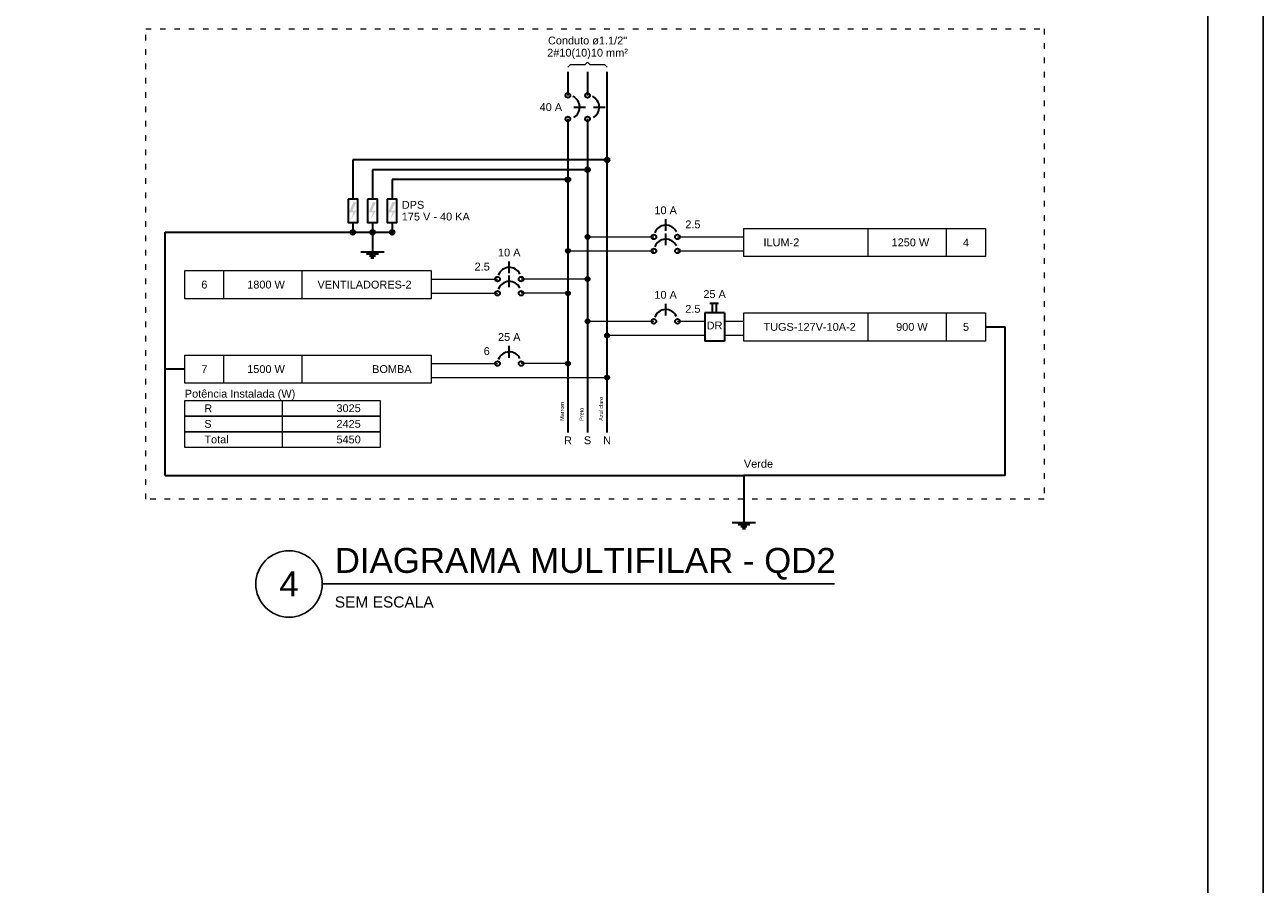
# Model space of a CAD drawing. Header units: millimetres. Extents: x -35 to 343, y 0 to 93.
# Tile 33 of 128: x 62 to 84, y 35 to 51. Entities that reach past the tile are written whole.
import ezdxf
from ezdxf.enums import TextEntityAlignment as Align

# ---------------------------------------------------------------- set-up
doc = ezdxf.new("R2010")
doc.units = ezdxf.units.MM
doc.linetypes.add('DOT2', pattern=[3.175, 0, -3.175])
for name, color, linetype, lineweight in [('DI-Barramento Fase 1', 5, 'Continuous', 30), ('DI-Barramento Fase 2', 5, 'Continuous', 30), ('DI-Barramento Neutro', 5, 'Continuous', 30), ('DI-Disjuntor', 2, 'Continuous', 30), ('DI-Fios', 2, 'Continuous', 30), ('DI-Linhas do diagrama', 2, 'Continuous', 20), ('DI-Pontilhado', 7, 'Continuous', 20), ('DI-Textos do diagrama', 2, 'Continuous', 20)]:
    doc.layers.add(name, color=color, linetype=linetype, lineweight=lineweight)
doc.styles.add('Arial', font='arial.ttf')
doc.styles.get("Standard").update_dxf_attribs({"font": 'arial.ttf'})

msp = doc.modelspace()

# ---------------------------------------------------------------- hatches: boundary and pattern name
at = {"layer": 'DI-Textos do diagrama', "linetype": 'Continuous'}
for points in [[(67.67303, 47.53176), (67.72303, 47.51058), (67.65203, 47.3708), (67.73003, 47.3708), (67.62403, 47.20136), (67.67303, 47.33691), (67.59203, 47.33691), (67.67303, 47.53176)], [(68.02603, 47.53176), (68.07603, 47.51058), (68.00503, 47.3708), (68.08303, 47.3708), (67.97703, 47.20136), (68.02603, 47.33691), (67.94503, 47.33691), (68.02603, 47.53176)], [(68.37903, 47.53176), (68.42903, 47.51058), (68.35803, 47.3708), (68.43603, 47.3708), (68.33003, 47.20136), (68.37903, 47.33691), (68.29803, 47.33691), (68.37903, 47.53176)]]:
    msp.add_hatch(color=256, dxfattribs=at).paths.add_polyline_path(points)

# ---------------------------------------------------------------- linework, layer by layer
at = {"color": 2}
msp.add_line((67.10861, 40.63007), (76.35612, 40.63007), dxfattribs=at)
msp.add_lwpolyline([(-34.8, 0), (84.1, 0), (84.1, 84.1), (-34.8, 84.1)], close=True, dxfattribs=at)
at = {"color": 6}
msp.add_lwpolyline([(-32.3, 1), (83.1, 1), (83.1, 83.1), (-32.3, 83.1)], close=True, dxfattribs=at)
at = {"color": 2}
msp.add_circle((66.50861, 40.63007), 0.6, dxfattribs=at)
at = {"layer": 'DI-Barramento Fase 1', "linetype": 'Continuous'}
for p, q in [((71.54603, 49.87286), (71.54603, 49.44926)), ((71.54603, 49.02566), (71.54603, 43.36354))]:
    msp.add_line(p, q, dxfattribs=at)
at = {"layer": 'DI-Barramento Fase 2', "linetype": 'Continuous'}
for p, q in [((71.89903, 49.87286), (71.89903, 49.44926)), ((71.89903, 49.02566), (71.89903, 43.36354))]:
    msp.add_line(p, q, dxfattribs=at)
at = {"layer": 'DI-Barramento Neutro', "linetype": 'Continuous'}
msp.add_line((72.25203, 43.36354), (72.25203, 49.87286), dxfattribs=at)
at = {"layer": 'DI-Disjuntor', "linetype": 'Continuous'}
for p, q in [((71.65203, 49.23746), (71.86303, 49.23746)), ((72.00503, 49.23746), (72.21603, 49.23746)), ((73.31103, 47.00226), (73.31103, 47.21406)), ((73.31103, 46.7481), (73.31103, 46.9599)), ((70.48703, 46.23978), (70.48703, 46.45158)), ((70.48703, 45.98562), (70.48703, 46.19742)), ((73.31103, 45.4773), (73.31103, 45.6891)), ((74.10503, 45.70181), (74.26403, 45.70181)), ((74.15803, 45.5239), (74.15803, 45.70181)), ((74.22903, 45.5239), (74.22903, 45.70181)), ((74.01703, 45.5239), (74.01703, 45.01558)), ((74.37003, 45.5239), (74.01703, 45.5239)), ((74.37003, 45.5239), (74.37003, 45.01558)), ((74.37003, 45.01558), (74.01703, 45.01558)), ((70.48703, 44.71482), (70.48703, 44.92662))]:
    msp.add_line(p, q, dxfattribs=at)
for points in [[(67.57503, 47.57836), (67.57503, 47.15476), (67.75103, 47.15476), (67.75103, 47.57836), (67.57503, 47.57836)], [(67.92803, 47.57836), (67.92803, 47.15476), (68.10403, 47.15476), (68.10403, 47.57836), (67.92803, 47.57836)], [(68.28103, 47.57836), (68.28103, 47.15476), (68.45703, 47.15476), (68.45703, 47.57836), (68.28103, 47.57836)]]:
    msp.add_lwpolyline(points, close=True, dxfattribs=at)
for centre in [(71.54603, 49.44926), (71.89903, 49.44926), (71.54603, 49.02566), (71.89903, 49.02566), (73.09903, 46.89636), (73.52303, 46.89636), (73.09903, 46.6422), (73.52303, 46.6422), (70.27503, 46.13388), (70.69903, 46.13388), (70.27503, 45.87972), (70.69903, 45.87972), (73.09903, 45.3714), (73.52303, 45.3714), (70.27503, 44.60892), (70.69903, 44.60892)]:
    msp.add_circle(centre, 0.04236, dxfattribs=at)
for centre, start, end in [((71.54603, 49.23746), 300, 65), ((71.89903, 49.23746), 300, 65), ((73.31103, 46.89636), 25, 160), ((73.31103, 46.6422), 25, 160), ((70.48703, 46.13388), 25, 160), ((70.48703, 45.87972), 25, 160), ((73.31103, 45.3714), 25, 160), ((70.48703, 44.60892), 25, 160)]:
    msp.add_arc(centre, 0.2118, start, end, dxfattribs=at)
at = {"layer": 'DI-Fios', "linetype": 'Continuous'}
for p, q in [((72.25203, 48.28436), (67.66303, 48.28436)), ((67.66303, 48.28436), (67.66303, 47.57836)), ((71.89903, 48.10786), (68.01603, 48.10786)), ((68.01603, 48.10786), (68.01603, 47.57836)), ((71.54603, 47.93136), (68.36903, 47.93136)), ((68.36903, 47.93136), (68.36903, 47.57836)), ((64.27403, 46.97826), (68.36903, 46.97826)), ((64.27403, 42.58694), (64.27403, 46.97826)), ((67.66303, 47.15476), (67.66303, 46.97826)), ((68.01603, 47.15476), (68.01603, 46.97826)), ((68.01603, 46.97826), (68.01603, 46.62526)), ((68.36903, 47.15476), (68.36903, 46.97826)), ((67.80403, 46.62526), (68.22803, 46.62526)), ((67.91003, 46.58996), (68.12203, 46.58996)), ((67.96303, 46.55466), (68.06903, 46.55466)), ((67.98903, 46.51936), (68.04203, 46.51936)), ((79.08603, 45.26974), (79.43903, 45.26974)), ((79.43903, 42.58694), (79.43903, 45.26974)), ((64.62703, 44.50726), (64.27403, 44.50726)), ((64.27403, 42.58694), (74.72303, 42.58694)), ((74.72303, 42.58694), (74.72303, 41.73974)), ((79.43903, 42.58694), (74.72303, 42.58694)), ((74.51103, 41.73974), (74.93503, 41.73974)), ((74.61703, 41.70444), (74.82903, 41.70444)), ((74.67003, 41.66914), (74.77603, 41.66914)), ((74.69603, 41.63384), (74.74903, 41.63384))]:
    msp.add_line(p, q, dxfattribs=at)
at = {"layer": 'DI-Fios', "linetype": 'Continuous', "const_width": 0.04236}
for points in [[(72.27321, 48.28436, 1), (72.23085, 48.28436, 1)], [(71.92021, 48.10786, 1), (71.87785, 48.10786, 1)], [(71.56721, 47.93136, 1), (71.52485, 47.93136, 1)], [(67.68421, 46.97826, 1), (67.64185, 46.97826, 1)], [(68.03721, 46.97826, 1), (67.99485, 46.97826, 1)], [(68.39021, 46.97826, 1), (68.34785, 46.97826, 1)]]:
    msp.add_lwpolyline(points, format="xyb", close=True, dxfattribs=at)
at = {"layer": 'DI-Fios', "linetype": 'Continuous'}
for centre in [(72.25203, 48.28436), (71.89903, 48.10786), (71.54603, 47.93136), (67.66303, 46.97826), (68.01603, 46.97826), (68.36903, 46.97826)]:
    msp.add_circle(centre, 0.04236, dxfattribs=at)
at = {"layer": 'DI-Linhas do diagrama', "linetype": 'Continuous'}
for p, q in [((76.96803, 46.54054), (76.96803, 47.04886)), ((78.38003, 46.54054), (78.38003, 47.04886)), ((71.89903, 46.89636), (73.09903, 46.89636)), ((73.52303, 46.89636), (74.72303, 46.89636)), ((71.54603, 46.6422), (73.09903, 46.6422)), ((73.52303, 46.6422), (74.72303, 46.6422)), ((65.33303, 45.77806), (65.33303, 46.28638)), ((66.74503, 45.77806), (66.74503, 46.28638)), ((69.07503, 46.13388), (70.27503, 46.13388)), ((71.89903, 46.13388), (70.69903, 46.13388)), ((69.07503, 45.87972), (70.27503, 45.87972)), ((71.54603, 45.87972), (70.69903, 45.87972)), ((76.96803, 45.01558), (76.96803, 45.5239)), ((78.38003, 45.01558), (78.38003, 45.5239)), ((71.89903, 45.3714), (73.09903, 45.3714)), ((73.52303, 45.3714), (74.01703, 45.3714)), ((74.37003, 45.3714), (74.72303, 45.3714)), ((74.01703, 45.11724), (72.25203, 45.11724)), ((74.72303, 45.11724), (74.37003, 45.11724)), ((65.33303, 44.2531), (65.33303, 44.76142)), ((66.74503, 44.2531), (66.74503, 44.76142)), ((69.07503, 44.60892), (70.27503, 44.60892)), ((71.54603, 44.60892), (70.69903, 44.60892)), ((69.07503, 44.35476), (72.25203, 44.35476)), ((66.39203, 43.66006), (66.39203, 43.94246)), ((66.39203, 43.37766), (66.39203, 43.66006)), ((66.39203, 43.09526), (66.39203, 43.37766))]:
    msp.add_line(p, q, dxfattribs=at)
for points in [[(74.72303, 46.54054), (74.72303, 47.04886), (79.08603, 47.04886), (79.08603, 46.54054), (74.72303, 46.54054)], [(64.62703, 45.77806), (64.62703, 46.28638), (69.07503, 46.28638), (69.07503, 45.77806), (64.62703, 45.77806)], [(74.72303, 45.01558), (74.72303, 45.5239), (79.08603, 45.5239), (79.08603, 45.01558), (74.72303, 45.01558)], [(64.62703, 44.2531), (64.62703, 44.76142), (69.07503, 44.76142), (69.07503, 44.2531), (64.62703, 44.2531)], [(64.62703, 43.66006), (64.62703, 43.94246), (68.15703, 43.94246), (68.15703, 43.66006), (64.62703, 43.66006)], [(64.62703, 43.37766), (64.62703, 43.66006), (68.15703, 43.66006), (68.15703, 43.37766), (64.62703, 43.37766)], [(64.62703, 43.09526), (64.62703, 43.37766), (68.15703, 43.37766), (68.15703, 43.09526), (64.62703, 43.09526)]]:
    msp.add_lwpolyline(points, close=True, dxfattribs=at)
at = {"layer": 'DI-Linhas do diagrama', "linetype": 'Continuous', "const_width": 0.04236}
for points in [[(71.92021, 46.89636, 1), (71.87785, 46.89636, 1)], [(71.56721, 46.6422, 1), (71.52485, 46.6422, 1)], [(71.92021, 46.13388, 1), (71.87785, 46.13388, 1)], [(71.56721, 45.87972, 1), (71.52485, 45.87972, 1)], [(71.92021, 45.3714, 1), (71.87785, 45.3714, 1)], [(72.27321, 45.11724, 1), (72.23085, 45.11724, 1)], [(71.56721, 44.60892, 1), (71.52485, 44.60892, 1)], [(72.27321, 44.35476, 1), (72.23085, 44.35476, 1)]]:
    msp.add_lwpolyline(points, format="xyb", close=True, dxfattribs=at)
at = {"layer": 'DI-Linhas do diagrama', "linetype": 'Continuous'}
for centre in [(71.89903, 46.89636), (71.54603, 46.6422), (71.89903, 46.13388), (71.54603, 45.87972), (71.89903, 45.3714), (72.25203, 45.11724), (71.54603, 44.60892), (72.25203, 44.35476)]:
    msp.add_circle(centre, 0.04236, dxfattribs=at)
at = {"layer": 'DI-Pontilhado', "linetype": 'DOT2', "ltscale": 0.05}
msp.add_lwpolyline([(63.92103, 42.16334), (63.92103, 50.64946), (80.14503, 50.64946), (80.14503, 42.16334), (63.92103, 42.16334)], close=True, dxfattribs=at)
at = {"layer": 'DI-Textos do diagrama', "linetype": 'Continuous'}
for p, q in [((71.54603, 49.96111), (71.59003, 50.00524)), ((71.59003, 50.00524), (71.85503, 50.00524)), ((71.85503, 50.00524), (71.89903, 50.04936)), ((71.89903, 50.04936), (71.94303, 50.00524)), ((71.94303, 50.00524), (72.20803, 50.00524)), ((72.20803, 50.00524), (72.25203, 49.96111))]:
    msp.add_line(p, q, dxfattribs=at)

# ---------------------------------------------------------------- texts
at = {"color": 6}
msp.add_text('DIAGRAMA MULTIFILAR - QD2', height=0.45, dxfattribs=at).set_placement((67.3356, 40.83007))
msp.add_text('4', height=0.45, dxfattribs=at).set_placement((66.50861, 40.63007), align=Align.MIDDLE)
at = {"color": 2}
msp.add_text('SEM ESCALA', height=0.2, dxfattribs=at).set_placement((67.3356, 40.20442))
at = {"layer": 'DI-Barramento Fase 1', "insert": (71.47473, 43.57526), "char_height": 0.0706, "width": 0.50832, "attachment_point": 7, "rotation": 90.00021, "line_spacing_factor": 0.798, "style": 'Arial'}
msp.add_mtext('Marrom', dxfattribs=at)
at = {"layer": 'DI-Barramento Fase 1', "insert": (71.54603, 43.15186), "char_height": 0.1412, "width": 0.16944, "attachment_point": 8, "line_spacing_factor": 0.798, "style": 'Arial'}
msp.add_mtext('R', dxfattribs=at)
at = {"layer": 'DI-Barramento Fase 2', "insert": (71.82773, 43.57526), "char_height": 0.0706, "width": 0.4236, "attachment_point": 7, "rotation": 90.00021, "line_spacing_factor": 0.798, "style": 'Arial'}
msp.add_mtext('Preto', dxfattribs=at)
at = {"layer": 'DI-Barramento Fase 2', "insert": (71.89903, 43.15186), "char_height": 0.1412, "width": 0.16944, "attachment_point": 8, "line_spacing_factor": 0.798, "style": 'Arial'}
msp.add_mtext('S', dxfattribs=at)
at = {"layer": 'DI-Barramento Neutro', "insert": (72.18073, 43.57526), "char_height": 0.0706, "width": 0.8472, "attachment_point": 7, "rotation": 90.00021, "line_spacing_factor": 0.798, "style": 'Arial'}
msp.add_mtext('Azul claro', dxfattribs=at)
at = {"layer": 'DI-Barramento Neutro', "insert": (72.25203, 43.15186), "char_height": 0.1412, "width": 0.16944, "attachment_point": 8, "line_spacing_factor": 0.798, "style": 'Arial'}
msp.add_mtext('N', dxfattribs=at)
at = {"layer": 'DI-Disjuntor', "insert": (74.19303, 45.22586), "char_height": 0.1412, "width": 0.33888, "attachment_point": 8, "line_spacing_factor": 0.798, "style": 'Arial'}
msp.add_mtext('DR', dxfattribs=at)
at = {"layer": 'DI-Fios', "insert": (74.72303, 42.72786), "char_height": 0.1412, "width": 0.8472, "attachment_point": 7, "line_spacing_factor": 0.798, "style": 'Arial'}
msp.add_mtext('Verde', dxfattribs=at)
at = {"layer": 'DI-Linhas do diagrama', "char_height": 0.1412, "line_spacing_factor": 0.798, "style": 'Arial'}
for s, insert, width, attachment_point in [('R', (64.98003, 43.73086), 0.16944, 7), ('  3025', (67.80403, 43.73086), 1.01664, 9), ('S', (64.98003, 43.44786), 0.16944, 7), ('  2425', (67.80403, 43.44786), 1.01664, 9), ('Total', (64.98003, 43.16586), 0.8472, 7), ('  5450', (67.80403, 43.16586), 1.01664, 9)]:
    msp.add_mtext(s, dxfattribs=dict(at, insert=insert, width=width, attachment_point=attachment_point))
at = {"layer": 'DI-Textos do diagrama', "char_height": 0.1412, "line_spacing_factor": 0.798, "style": 'Arial'}
for s, insert, width, attachment_point in [('Conduto ø1.1/2"', (71.89903, 50.36686), 2.5416, 8), ('2#10(10)10 mm²', (71.89903, 50.10826), 2.37216, 8), (' 40 A', (71.44003, 49.16686), 0.8472, 9), ('DPS', (68.54503, 47.40186), 0.50832, 7), ('    10 A', (72.88703, 47.30286), 1.35552, 7), ('175 V - 40 KA', (68.54503, 47.18986), 2.20272, 7), ('2.5', (73.66403, 47.04886), 0.50832, 7), ('ILUM-2', (75.07603, 46.72386), 1.01664, 7), ('  1250 W', (77.67403, 46.72386), 1.35552, 8), ('4', (78.73303, 46.72386), 0.16944, 8), ('    10 A', (70.06303, 46.54086), 1.35552, 7), ('2.5', (70.13403, 46.28686), 0.50832, 9), ('6', (64.98003, 45.96186), 0.16944, 8), ('  1800 W', (66.03903, 45.96186), 1.35552, 8), ('VENTILADORES-2', (68.72203, 45.96186), 2.37216, 9), ('    10 A', (72.88703, 45.77786), 1.35552, 7), ('25 A', (74.19303, 45.79086), 0.67776, 8), ('2.5', (73.66403, 45.52386), 0.50832, 7), ('    25 A', (70.06303, 45.01586), 1.35552, 7), ('TUGS-127V-10A-2', (75.07603, 45.19886), 2.5416, 7), ('   900 W', (77.67403, 45.19886), 1.35552, 8), ('5', (78.73303, 45.19886), 0.16944, 8), ('6', (70.13403, 44.76186), 0.16944, 9), ('7', (64.98003, 44.43686), 0.16944, 8), ('  1500 W', (66.03903, 44.43686), 1.35552, 8), ('BOMBA', (68.72203, 44.43686), 0.8472, 9), ('Potência Instalada (W)', (64.62703, 43.95226), 3.72768, 7)]:
    msp.add_mtext(s, dxfattribs=dict(at, insert=insert, width=width, attachment_point=attachment_point))

doc.saveas('drawing.dxf')
